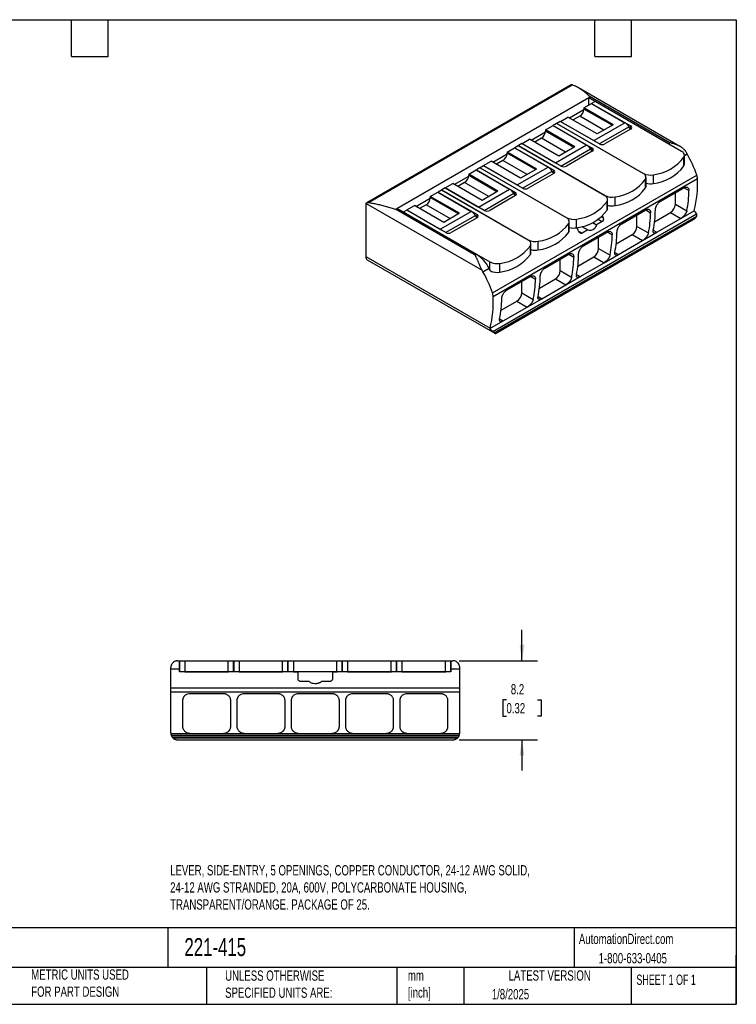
# Model space of a CAD drawing. Header units: millimetres. Extents: x 3 to 137, y 3 to 105.
# Tile 2 of 2: x 63 to 137, y 3 to 105. Entities that reach past the tile are written whole.
import ezdxf

# ---------------------------------------------------------------- set-up
doc = ezdxf.new("R2010")
doc.units = ezdxf.units.MM
doc.header["$LTSCALE"] = 0.5
doc.linetypes.add('SLD-Solid', pattern=[0])
doc.layers.add('DIMENSIONS', color=140, linetype='SLD-Solid', lineweight=25)
doc.layers.add('TEXT', color=140, linetype='SLD-Solid', lineweight=25)
doc.styles.add('SLDTEXTSTYLE0', font='TXT', dxfattribs={"width": 0.7})
doc.styles.add('SLDTEXTSTYLE1', font='TXT', dxfattribs={"width": 0.65})
doc.dimstyles.new('SLDDIMSTYLE1', dxfattribs={"dimtxt": 1.079004, "dimasz": 1.651, "dimexe": 0, "dimexo": 0.0625, "dimgap": 0.269751, "dimtad": 0, "dimtih": 1, "dimtoh": 1, "dimrnd": 1e-09, "dimzin": 12, "dimdsep": 46, "dimtxsty": 'SLDTEXTSTYLE0', "dimsah": 1, "dimcen": 0.09, "dimadec": 0, "dimazin": 3, "dimtfac": 1, "dimtmove": 0, "dimatfit": 0, "dimfxl": 0, "dimfrac": 2, "dimtolj": 1, "dimtzin": 12, "dimarcsym": 0})

# ---------------------------------------------------------------- blocks, each defined once
blk = doc.blocks.new('_D_2')
at = {"layer": 'DIMENSIONS'}
for p, q in [((114.42, 38.62), (114.42, 41.8)), ((107.93, 38.62), (116.01, 38.62)), ((112.82, 34.61), (112.46, 34.61)), ((112.46, 34.61), (112.46, 32.9)), ((116.02, 34.61), (116.39, 34.61)), ((116.39, 34.61), (116.39, 32.9)), ((112.46, 32.9), (112.82, 32.9)), ((116.39, 32.9), (116.02, 32.9)), ((107.93, 30.47), (116.01, 30.47)), ((114.42, 30.47), (114.42, 27.3))]:
    blk.add_line(p, q, dxfattribs=at)
for points in [[(114.42, 38.62), (114.68, 40.27), (114.17, 40.27)], [(114.42, 30.47), (114.17, 28.82), (114.68, 28.82)]]:
    blk.add_solid(points, dxfattribs=at)
at = {"layer": 'DIMENSIONS', "char_height": 1.058, "attachment_point": 1, "style": 'SLDTEXTSTYLE0'}
for s, insert in [('8.2', (113.27, 36.22)), ('0.32', (112.82, 34.26))]:
    blk.add_mtext(s, dxfattribs=dict(at, insert=insert))

msp = doc.modelspace()

# ---------------------------------------------------------------- linework, layer by layer
for p, q in [((119.48, 98.038), (98.425, 85.883)), ((98.603, 85.913), (119.61, 98.04)), ((130.709, 91.703), (120.241, 97.746)), ((101.509, 85.3), (121.308, 96.73)), ((121.308, 96.73), (121.45, 96.811)), ((121.308, 95.97), (121.308, 96.73)), ((121.308, 96.73), (129.518, 91.99)), ((129.659, 92.072), (121.45, 96.811)), ((120.806, 95.681), (121.584, 96.13)), ((123.826, 93.937), (120.806, 95.681)), ((120.806, 95.681), (120.806, 95.558)), ((123.72, 93.876), (120.806, 95.558)), ((121.584, 96.13), (125.028, 94.142)), ((121.952, 96.342), (121.598, 96.138)), ((121.598, 96.138), (125.629, 93.811)), ((121.598, 96.121), (121.598, 96.138)), ((130.884, 91.185), (121.952, 96.342)), ((118.388, 94.284), (119.166, 94.733)), ((122.185, 92.99), (119.166, 94.733)), ((119.321, 94.644), (120.803, 95.499)), ((120.382, 94.823), (119.696, 94.427)), ((122.871, 93.386), (120.382, 94.823)), ((116.846, 93.395), (117.624, 93.844)), ((117.624, 93.844), (121.068, 91.856)), ((117.992, 94.056), (117.638, 93.852)), ((117.638, 93.852), (121.669, 91.525)), ((117.638, 93.835), (117.638, 93.852)), ((126.924, 88.899), (117.992, 94.056)), ((118.374, 94.276), (118.02, 94.072)), ((118.02, 94.072), (126.953, 88.916)), ((118.02, 94.04), (118.02, 94.072)), ((122.404, 91.95), (118.374, 94.276)), ((118.388, 94.284), (121.832, 92.297)), ((118.388, 94.268), (118.388, 94.284)), ((121.832, 92.297), (125.028, 94.142)), ((123.826, 93.937), (122.185, 92.99)), ((122.386, 91.96), (125.454, 93.731)), ((125.629, 93.484), (122.97, 91.95)), ((125.625, 93.482), (125.454, 93.731)), ((125.629, 93.484), (125.629, 93.811)), ((115.362, 92.358), (116.844, 93.213)), ((116.422, 92.537), (115.736, 92.141)), ((118.911, 91.1), (116.422, 92.537)), ((119.866, 91.652), (116.846, 93.395)), ((116.846, 93.395), (116.846, 93.272)), ((119.76, 91.59), (116.846, 93.272)), ((112.887, 91.109), (113.664, 91.558)), ((113.664, 91.558), (117.108, 89.57)), ((114.032, 91.77), (113.679, 91.566)), ((113.679, 91.566), (117.709, 89.239)), ((113.679, 91.55), (113.679, 91.566)), ((122.964, 86.613), (114.032, 91.77)), ((114.414, 91.99), (114.06, 91.786)), ((114.06, 91.786), (122.993, 86.63)), ((114.06, 91.754), (114.06, 91.786)), ((118.445, 89.664), (114.414, 91.99)), ((114.428, 91.999), (115.206, 92.448)), ((114.428, 91.999), (117.872, 90.011)), ((114.428, 91.982), (114.428, 91.999)), ((118.225, 90.705), (115.206, 92.448)), ((117.872, 90.011), (121.068, 91.856)), ((119.866, 91.652), (118.225, 90.705)), ((118.426, 89.674), (121.494, 91.445)), ((121.665, 91.196), (121.494, 91.445)), ((121.669, 91.198), (121.669, 91.525)), ((129.518, 91.99), (129.659, 92.072)), ((111.402, 90.072), (112.884, 90.927)), ((115.906, 89.366), (112.887, 91.109)), ((112.887, 91.109), (112.887, 90.986)), ((115.8, 89.304), (112.887, 90.986)), ((121.669, 91.198), (119.01, 89.664)), ((131.125, 89.695), (131.125, 90.593)), ((131.177, 90.754), (131.469, 90.922)), ((131.177, 89.879), (131.177, 90.777)), ((110.072, 89.484), (109.719, 89.28)), ((119.005, 84.328), (110.072, 89.484)), ((110.454, 89.704), (110.101, 89.5)), ((110.101, 89.5), (119.033, 84.344)), ((110.101, 89.468), (110.101, 89.5)), ((114.485, 87.378), (110.454, 89.704)), ((110.468, 89.713), (111.246, 90.162)), ((110.468, 89.713), (113.912, 87.725)), ((110.468, 89.696), (110.468, 89.713)), ((114.266, 88.419), (111.246, 90.162)), ((112.462, 90.251), (111.777, 89.855)), ((114.951, 88.814), (112.462, 90.251)), ((113.912, 87.725), (117.108, 89.57)), ((107.442, 87.786), (108.924, 88.641)), ((108.927, 88.823), (109.705, 89.272)), ((111.946, 87.08), (108.927, 88.823)), ((108.927, 88.823), (108.927, 88.7)), ((111.84, 87.018), (108.927, 88.7)), ((109.705, 89.272), (113.148, 87.284)), ((109.719, 89.28), (113.749, 86.953)), ((109.719, 89.264), (109.719, 89.28)), ((111.375, 76.578), (132.447, 88.742)), ((115.906, 89.366), (114.266, 88.419)), ((114.467, 87.388), (117.534, 89.159)), ((117.709, 88.913), (115.05, 87.378)), ((117.706, 88.91), (117.534, 89.159)), ((117.709, 88.913), (117.709, 89.239)), ((126.953, 88.882), (126.953, 88.916)), ((127.217, 87.593), (127.217, 88.491)), ((127.978, 87.879), (127.978, 88.777)), ((106.494, 87.418), (106.141, 87.214)), ((110.525, 85.092), (106.494, 87.418)), ((106.509, 87.427), (107.286, 87.876)), ((106.509, 87.427), (109.952, 85.439)), ((106.509, 87.41), (106.509, 87.427)), ((110.306, 86.133), (107.286, 87.876)), ((108.503, 87.965), (107.817, 87.569)), ((110.992, 86.529), (108.503, 87.965)), ((111.448, 76.212), (132.519, 88.377)), ((127.165, 87.409), (127.165, 88.307)), ((128.671, 86.005), (131.146, 87.434)), ((131.147, 87.433), (131.645, 87.145)), ((104.967, 86.537), (105.745, 86.986)), ((107.986, 84.794), (104.967, 86.537)), ((104.967, 86.537), (104.967, 86.414)), ((107.88, 84.732), (104.967, 86.414)), ((105.745, 86.986), (109.188, 84.998)), ((106.113, 87.198), (105.759, 86.994)), ((105.759, 86.994), (109.79, 84.667)), ((105.759, 86.978), (105.759, 86.994)), ((115.045, 82.042), (106.113, 87.198)), ((106.141, 87.214), (115.073, 82.058)), ((106.141, 87.182), (106.141, 87.214)), ((109.952, 85.439), (113.148, 87.284)), ((111.946, 87.08), (110.306, 86.133)), ((110.507, 85.102), (113.574, 86.873)), ((113.749, 86.627), (111.091, 85.092)), ((113.746, 86.625), (113.574, 86.873)), ((113.749, 86.627), (113.749, 86.953)), ((122.993, 86.596), (122.993, 86.63)), ((124.018, 85.593), (124.018, 86.491)), ((130.239, 85.736), (130.239, 86.91)), ((98.313, 85.65), (98.313, 80.327)), ((98.353, 85.815), (110.309, 78.913)), ((102.549, 85.141), (103.327, 85.59)), ((106.346, 83.847), (103.327, 85.59)), ((103.482, 85.5), (104.964, 86.355)), ((104.543, 85.679), (103.857, 85.284)), ((107.032, 84.243), (104.543, 85.679)), ((123.205, 85.123), (123.205, 86.021)), ((123.257, 85.307), (123.257, 86.205)), ((130.239, 85.736), (131.422, 85.053)), ((101.368, 85.218), (101.509, 85.3)), ((109.577, 80.479), (101.368, 85.218)), ((109.719, 80.561), (101.509, 85.3)), ((102.535, 85.133), (102.181, 84.928)), ((102.181, 84.928), (111.113, 79.772)), ((102.181, 84.912), (102.181, 84.928)), ((106.565, 82.806), (102.535, 85.133)), ((102.549, 85.141), (105.992, 83.153)), ((102.549, 85.124), (102.549, 85.141)), ((105.992, 83.153), (109.188, 84.998)), ((107.986, 84.794), (106.346, 83.847)), ((106.547, 82.816), (109.614, 84.587)), ((109.79, 84.341), (107.131, 82.806)), ((109.786, 84.339), (109.614, 84.587)), ((109.79, 84.341), (109.79, 84.667)), ((111.411, 72.611), (132.428, 84.744)), ((111.559, 72.454), (132.444, 84.51)), ((111.614, 72.412), (132.389, 84.405)), ((119.033, 84.31), (119.033, 84.344)), ((122.651, 84.463), (122.772, 84.394)), ((124.711, 83.719), (127.186, 85.148)), ((126.279, 83.45), (126.279, 84.624)), ((127.187, 85.147), (127.685, 84.859)), ((128.101, 83.93), (129.744, 84.878)), ((129.744, 84.878), (130.806, 84.265)), ((130.806, 84.265), (132.184, 85.061)), ((132.184, 85.061), (132.195, 85.097)), ((111.722, 72.407), (132.198, 84.227)), ((119.245, 82.837), (119.245, 83.735)), ((119.298, 83.021), (119.298, 83.919)), ((120.059, 83.307), (120.059, 84.205)), ((120.597, 83.432), (121.201, 83.083)), ((121.7, 83.841), (122.107, 83.606)), ((122.697, 83.947), (122.107, 83.606)), ((122.289, 84.182), (122.697, 83.947)), ((126.279, 83.45), (127.462, 82.767)), ((128.331, 82.837), (130.806, 84.265)), ((120.261, 82.945), (120.611, 82.743)), ((121.201, 83.083), (120.611, 82.743)), ((120.751, 81.433), (123.226, 82.862)), ((122.319, 81.164), (122.319, 82.338)), ((123.227, 82.861), (123.725, 82.573)), ((124.141, 81.644), (125.784, 82.593)), ((125.784, 82.593), (126.847, 81.979)), ((126.847, 81.979), (128.331, 82.837)), ((127.957, 83.052), (128.331, 82.837)), ((115.073, 82.025), (115.073, 82.058)), ((115.286, 80.551), (115.286, 81.449)), ((115.338, 80.735), (115.338, 81.633)), ((116.099, 81.021), (116.099, 81.919)), ((124.372, 80.551), (126.847, 81.979)), ((98.313, 80.327), (111.123, 72.932)), ((109.577, 80.479), (109.719, 80.561)), ((116.791, 79.147), (119.266, 80.576)), ((119.267, 80.575), (119.765, 80.287)), ((120.181, 79.358), (121.824, 80.307)), ((121.824, 80.307), (122.887, 79.693)), ((122.319, 81.164), (123.503, 80.481)), ((122.887, 79.693), (124.372, 80.551)), ((123.998, 80.766), (124.372, 80.551)), ((98.458, 80.006), (111.61, 72.414)), ((111.113, 78.98), (111.113, 79.772)), ((112.139, 78.735), (112.139, 79.633)), ((118.36, 78.878), (118.36, 80.052)), ((120.412, 78.265), (122.887, 79.693)), ((110.397, 78.758), (111.033, 79.125)), ((111.31, 78.785), (111.239, 78.744)), ((112.832, 76.861), (115.306, 78.29)), ((115.308, 78.289), (115.806, 78.001)), ((118.36, 78.878), (119.543, 78.195)), ((118.927, 77.407), (120.412, 78.265)), ((120.038, 78.481), (120.412, 78.265)), ((114.4, 76.592), (114.4, 77.766)), ((116.222, 77.072), (117.865, 78.021)), ((116.452, 75.979), (118.927, 77.407)), ((117.865, 78.021), (118.927, 77.407)), ((114.4, 76.592), (115.583, 75.909)), ((112.262, 74.786), (113.905, 75.735)), ((113.905, 75.735), (114.967, 75.121)), ((114.967, 75.121), (116.452, 75.979)), ((116.078, 76.195), (116.452, 75.979)), ((112.492, 73.693), (114.967, 75.121)), ((111.115, 72.897), (112.492, 73.693)), ((112.118, 73.909), (112.492, 73.693)), ((111.123, 72.932), (111.115, 72.897)), ((78.899, 38.624), (79.099, 38.624)), ((79.099, 37.795), (79.099, 38.624)), ((79.099, 38.624), (79.119, 38.624)), ((79.119, 37.524), (79.119, 38.624)), ((79.119, 38.624), (79.674, 38.624)), ((79.674, 37.524), (79.674, 38.624)), ((79.674, 38.624), (84.124, 38.624)), ((84.124, 37.524), (84.124, 38.624)), ((84.124, 38.624), (84.679, 38.624)), ((84.679, 37.524), (84.679, 38.624)), ((84.679, 38.624), (84.719, 38.624)), ((84.719, 37.524), (84.719, 38.624)), ((84.719, 38.624), (85.274, 38.624)), ((85.274, 37.524), (85.274, 38.624)), ((85.274, 38.624), (89.724, 38.624)), ((89.724, 37.524), (89.724, 38.624)), ((89.724, 38.624), (90.279, 38.624)), ((90.279, 37.524), (90.279, 38.624)), ((90.279, 38.624), (90.319, 38.624)), ((90.319, 37.524), (90.319, 38.624)), ((90.319, 38.624), (90.874, 38.624)), ((90.874, 37.524), (90.874, 38.624)), ((90.874, 38.624), (95.324, 38.624)), ((95.324, 37.524), (95.324, 38.624)), ((95.324, 38.624), (95.879, 38.624)), ((95.879, 37.524), (95.879, 38.624)), ((95.879, 38.624), (95.919, 38.624)), ((95.919, 37.524), (95.919, 38.624)), ((95.919, 38.624), (96.474, 38.624)), ((96.474, 37.524), (96.474, 38.624)), ((96.474, 38.624), (100.924, 38.624)), ((100.924, 37.524), (100.924, 38.624)), ((100.924, 38.624), (101.479, 38.624)), ((101.479, 37.524), (101.479, 38.624)), ((101.479, 38.624), (101.519, 38.624)), ((101.519, 37.524), (101.519, 38.624)), ((101.519, 38.624), (102.074, 38.624)), ((102.074, 37.524), (102.074, 38.624)), ((102.074, 38.624), (106.524, 38.624)), ((106.524, 37.524), (106.524, 38.624)), ((106.524, 38.624), (107.079, 38.624)), ((107.079, 37.524), (107.079, 38.624)), ((107.079, 38.624), (107.099, 38.624)), ((107.099, 38.624), (107.299, 38.624)), ((107.099, 38.624), (107.099, 37.795)), ((78.199, 37.795), (78.199, 37.924)), ((78.199, 37.795), (79.099, 37.795)), ((78.199, 35.817), (78.199, 37.795)), ((79.099, 37.474), (79.099, 37.795)), ((107.099, 37.795), (107.099, 37.474)), ((107.099, 37.795), (107.999, 37.795)), ((107.999, 37.795), (107.999, 37.924)), ((107.999, 35.817), (107.999, 37.795)), ((79.639, 37.474), (79.099, 37.474)), ((79.119, 37.524), (79.674, 37.524)), ((79.639, 37.474), (79.639, 37.524)), ((79.639, 37.474), (79.639, 37.474)), ((79.639, 37.474), (84.159, 37.474)), ((79.674, 37.524), (84.124, 37.524)), ((84.124, 37.524), (84.679, 37.524)), ((84.159, 37.524), (84.159, 37.474)), ((84.159, 37.474), (84.159, 37.474)), ((85.239, 37.474), (84.159, 37.474)), ((84.719, 37.524), (85.274, 37.524)), ((85.239, 37.474), (85.239, 37.524)), ((85.239, 37.474), (85.239, 37.474)), ((85.239, 37.474), (89.759, 37.474)), ((85.274, 37.524), (89.724, 37.524)), ((89.724, 37.524), (90.279, 37.524)), ((89.759, 37.524), (89.759, 37.474)), ((89.759, 37.474), (89.759, 37.474)), ((90.839, 37.474), (89.759, 37.474)), ((90.319, 37.524), (90.874, 37.524)), ((90.839, 37.474), (90.839, 37.524)), ((90.839, 37.474), (90.839, 37.474)), ((90.839, 37.474), (91.324, 37.474)), ((90.874, 37.524), (95.324, 37.524)), ((91.324, 37.524), (91.324, 37.474)), ((91.324, 36.774), (91.324, 37.474)), ((94.874, 37.474), (94.874, 37.524)), ((94.874, 37.474), (94.874, 36.774)), ((94.874, 37.474), (95.359, 37.474)), ((95.324, 37.524), (95.879, 37.524)), ((95.359, 37.524), (95.359, 37.474)), ((95.359, 37.474), (95.359, 37.474)), ((96.439, 37.474), (95.359, 37.474)), ((95.919, 37.524), (96.474, 37.524)), ((96.439, 37.474), (96.439, 37.524)), ((96.439, 37.474), (96.439, 37.474)), ((96.439, 37.474), (100.959, 37.474)), ((96.474, 37.524), (100.924, 37.524)), ((100.924, 37.524), (101.479, 37.524)), ((100.959, 37.524), (100.959, 37.474)), ((100.959, 37.474), (100.959, 37.474)), ((102.039, 37.474), (100.959, 37.474)), ((101.519, 37.524), (102.074, 37.524)), ((102.039, 37.474), (102.039, 37.524)), ((102.039, 37.474), (102.039, 37.474)), ((102.039, 37.474), (106.559, 37.474)), ((102.074, 37.524), (106.524, 37.524)), ((106.524, 37.524), (107.079, 37.524)), ((106.559, 37.524), (106.559, 37.474)), ((106.559, 37.474), (106.559, 37.474)), ((107.099, 37.474), (106.559, 37.474)), ((78.199, 35.817), (107.999, 35.817)), ((78.199, 35.421), (78.199, 35.817)), ((92.458, 36.474), (91.624, 36.474)), ((94.574, 36.474), (93.74, 36.474)), ((107.999, 35.421), (107.999, 35.817)), ((78.199, 31.174), (78.199, 35.421)), ((78.199, 35.421), (107.999, 35.421)), ((80.149, 35.244), (83.649, 35.244)), ((85.749, 35.244), (89.249, 35.244)), ((91.349, 35.244), (94.849, 35.244)), ((96.949, 35.244), (100.449, 35.244)), ((102.549, 35.244), (106.049, 35.244)), ((107.999, 31.174), (107.999, 35.421)), ((79.449, 31.824), (79.449, 34.544)), ((84.349, 34.544), (84.349, 31.824)), ((85.049, 31.824), (85.049, 34.544)), ((89.949, 34.544), (89.949, 31.824)), ((90.649, 31.824), (90.649, 34.544)), ((95.549, 34.544), (95.549, 31.824)), ((96.249, 31.824), (96.249, 34.544)), ((101.149, 34.544), (101.149, 31.824)), ((101.849, 31.824), (101.849, 34.544)), ((106.749, 34.544), (106.749, 31.824)), ((78.199, 31.174), (78.201, 31.124)), ((78.201, 31.124), (80.149, 31.124)), ((78.237, 30.946), (107.961, 30.946)), ((78.331, 30.764), (107.867, 30.764)), ((78.409, 30.674), (107.789, 30.674)), ((80.149, 31.124), (83.649, 31.124)), ((83.649, 31.124), (85.749, 31.124)), ((85.749, 31.124), (89.249, 31.124)), ((89.249, 31.124), (91.349, 31.124)), ((91.349, 31.124), (94.849, 31.124)), ((94.849, 31.124), (96.949, 31.124)), ((96.949, 31.124), (100.449, 31.124)), ((100.449, 31.124), (102.549, 31.124)), ((102.549, 31.124), (106.049, 31.124)), ((106.049, 31.124), (107.997, 31.124)), ((107.997, 31.124), (107.999, 31.174)), ((78.899, 30.474), (107.299, 30.474))]:
    msp.add_line(p, q)
at = {"flags": 128}
for points in [[(129.518, 91.99), (129.703, 91.872), (129.741, 91.845)], [(122.715, 84.521), (122.727, 84.493), (122.772, 84.394)]]:
    msp.add_lwpolyline(points, dxfattribs=at)
for centre, radius, start, end in [((119.885, 95.6), 0.922, 302.60548, 357.39452), ((124.31, 92.971), 1.373, 33.60182, 58.48971), ((125.567, 93.648), 0.175, 290.78342, 69.21658), ((115.925, 93.314), 0.922, 302.60548, 357.39452), ((120.35, 90.685), 1.373, 33.60182, 58.48971), ((121.607, 91.362), 0.175, 290.78342, 69.21658), ((121.28, 91.35), 1.095, 50.78235, 59.74771), ((122.687, 92.495), 0.615, 242.60967, 297.39033), ((111.966, 91.028), 0.922, 302.60548, 357.39452), ((127.455, 93.317), 4.57, 276.57626, 323.41837), ((130.736, 90.78), 0.431, 334.32538, 69.93434), ((127.656, 88.874), 4.328, 28.24027, 30.60916), ((119.801, 84.377), 13.378, 19.04333, 29.29012), ((116.39, 88.399), 1.373, 33.60182, 58.48971), ((117.32, 89.064), 1.095, 50.78235, 59.74771), ((118.727, 90.209), 0.615, 242.60967, 297.39033), ((127.455, 92.419), 4.57, 276.57626, 323.41837), ((130.817, 89.882), 0.36, 328.77564, 359.58922), ((108.006, 88.742), 0.922, 302.60548, 357.39452), ((117.647, 89.076), 0.175, 290.78342, 69.21658), ((126.776, 88.494), 0.431, 334.32538, 69.93434), ((127.661, 90.292), 1.548, 242.75681, 281.80714), ((131.226, 88.31), 1.295, 2.93517, 19.46816), ((113.36, 86.778), 1.095, 50.78235, 59.74771), ((114.768, 87.924), 0.615, 242.60967, 297.39033), ((123.495, 91.031), 4.57, 276.57626, 323.41837), ((123.495, 90.133), 4.57, 276.57626, 323.41837), ((126.857, 87.596), 0.36, 328.77564, 359.58922), ((127.66, 89.513), 1.665, 254.556, 281.00212), ((121.492, 87.812), 11.042, 345.76239, 2.93059), ((104.046, 86.456), 0.922, 302.60548, 357.39452), ((112.431, 86.113), 1.373, 33.60182, 58.48971), ((113.687, 86.79), 0.175, 290.78342, 69.21658), ((122.816, 86.208), 0.431, 334.32538, 69.93434), ((123.702, 88.006), 1.548, 242.75681, 281.80714), ((120.726, 87.248), 10.919, 348.39943, 359.4584), ((98.631, 85.661), 0.318, 150.83999, 181.94735), ((109.4, 84.493), 1.095, 50.78235, 59.74771), ((119.535, 88.745), 4.57, 276.57626, 323.41837), ((123.701, 87.227), 1.665, 254.556, 281.00212), ((129.164, 85.785), 1.076, 302.60548, 357.39452), ((108.471, 83.827), 1.373, 33.60182, 58.48971), ((109.728, 84.504), 0.175, 290.78342, 69.21658), ((110.808, 85.638), 0.615, 242.60967, 297.39033), ((119.742, 85.721), 1.548, 242.75681, 281.80714), ((119.535, 87.847), 4.57, 276.57626, 323.41837), ((122.898, 85.31), 0.36, 328.77564, 359.58922), ((116.766, 84.962), 10.919, 348.39943, 359.4584), ((117.261, 85.248), 10.919, 348.39943, 359.4584), ((131.35, 85.013), 1.204, 329.65318, 335.32358), ((115.575, 86.459), 4.57, 276.57626, 323.41837), ((118.857, 83.922), 0.431, 334.32538, 69.93434), ((119.741, 84.941), 1.665, 254.556, 281.00212), ((107.906, 77.512), 13.496, 23.73447, 25.45609), ((125.205, 83.499), 1.076, 302.60548, 357.39452), ((105.441, 82.207), 1.095, 50.78235, 59.74771), ((106.848, 83.352), 0.615, 242.60967, 297.39033), ((115.575, 85.561), 4.57, 276.57626, 323.41837), ((118.938, 83.024), 0.36, 328.77564, 359.58922), ((112.806, 82.677), 10.919, 348.39943, 359.4584), ((113.301, 82.962), 10.919, 348.39943, 359.4584), ((111.616, 84.173), 4.57, 276.57626, 323.41837), ((114.897, 81.636), 0.431, 334.32538, 69.93434), ((115.782, 83.435), 1.548, 242.75681, 281.80714), ((98.646, 80.285), 0.336, 172.74417, 235.94365), ((107.771, 77.457), 3.664, 27.07858, 57.8858), ((111.616, 83.275), 4.57, 276.57626, 323.41837), ((114.978, 80.738), 0.36, 328.77564, 359.58922), ((115.781, 82.655), 1.665, 254.556, 281.00212), ((108.847, 80.391), 10.919, 348.39943, 359.4584), ((109.342, 80.676), 10.919, 348.39943, 359.4584), ((121.245, 81.213), 1.076, 302.60548, 357.39452), ((111.822, 81.149), 1.548, 242.75681, 281.80714), ((106.585, 76.71), 4.328, 28.24027, 30.60916), ((98.729, 72.213), 13.378, 19.04333, 29.29012), ((98.973, 72.38), 13.818, 27.42326, 29.21711), ((111.821, 80.289), 1.586, 246.63394, 281.54795), ((105.382, 78.39), 10.919, 348.39943, 359.4584), ((117.285, 78.927), 1.076, 302.60548, 357.39452), ((104.887, 78.105), 10.919, 348.39943, 359.4584), ((100.42, 75.648), 11.042, 345.76239, 2.93059), ((110.154, 76.146), 1.295, 2.93517, 19.46816), ((113.325, 76.641), 1.076, 302.60548, 357.39452), ((101.422, 76.104), 10.919, 348.39943, 359.4584), ((111.73, 72.62), 0.238, 224.20878, 240.92629), ((78.899, 31.174), 0.7, 215.80654, 225.58469), ((107.299, 31.174), 0.7, 314.41531, 324.19346)]:
    msp.add_arc(centre, radius, start, end)
for points, knots in [([(119.61, 98.04), (119.59, 98.045), (119.551, 98.056), (119.51, 98.054), (119.489, 98.041), (119.482, 98.036)], [0, 0, 0, 0, 0.3946449, 0.7954709, 1, 1, 1, 1]), ([(121.45, 96.811), (121.387, 96.87), (121.26, 96.988), (121.067, 97.156), (120.869, 97.318), (120.667, 97.471), (120.46, 97.613), (120.251, 97.742), (120.04, 97.857), (119.828, 97.958), (119.682, 98.013), (119.61, 98.04)], [0, 0, 0, 0, 0.1071238, 0.2172234, 0.3294353, 0.442902, 0.5567761, 0.6702238, 0.7824306, 0.8926074, 1, 1, 1, 1]), ([(131.381, 91.078), (131.364, 91.105), (131.333, 91.155), (131.284, 91.221), (131.239, 91.276), (131.176, 91.347), (131.091, 91.43), (130.92, 91.573), (130.673, 91.734), (130.341, 91.887), (130.003, 92.002), (129.774, 92.049), (129.659, 92.072)], [0, 0, 0, 0, 0.0467921, 0.0856745, 0.1194368, 0.1499644, 0.22385, 0.2918878, 0.4755024, 0.6511814, 0.8255994, 1, 1, 1, 1]), ([(131.146, 87.434), (131.16, 87.441), (131.188, 87.457), (131.229, 87.474), (131.284, 87.492), (131.35, 87.503), (131.431, 87.497), (131.508, 87.467), (131.571, 87.41), (131.617, 87.334), (131.637, 87.258), (131.644, 87.193), (131.645, 87.161), (131.645, 87.145)], [0, 0, 0, 0, 0.0540552, 0.1078201, 0.1613986, 0.2682796, 0.3755291, 0.5103665, 0.6451024, 0.7625042, 0.8911783, 0.9455299, 1, 1, 1, 1]), ([(98.353, 85.815), (98.362, 85.827), (98.378, 85.851), (98.414, 85.878), (98.456, 85.9), (98.502, 85.913), (98.552, 85.919), (98.586, 85.915), (98.603, 85.913)], [0, 0, 0, 0, 0.1657648, 0.3321401, 0.4991616, 0.6664846, 0.8335926, 1, 1, 1, 1]), ([(98.603, 85.913), (98.671, 85.901), (98.809, 85.877), (99.023, 85.838), (99.245, 85.795), (99.474, 85.747), (99.708, 85.696), (99.945, 85.64), (100.184, 85.579), (100.425, 85.515), (100.664, 85.446), (100.902, 85.374), (101.136, 85.299), (101.291, 85.245), (101.368, 85.218)], [0, 0, 0, 0, 0.0802559, 0.162181, 0.2454634, 0.3297787, 0.4147924, 0.5001619, 0.5855381, 0.6705667, 0.7548896, 0.8381455, 0.9199706, 1, 1, 1, 1]), ([(128.18, 85.145), (128.181, 85.166), (128.183, 85.208), (128.192, 85.275), (128.207, 85.343), (128.226, 85.41), (128.249, 85.475), (128.275, 85.538), (128.317, 85.623), (128.38, 85.728), (128.484, 85.861), (128.585, 85.952), (128.654, 85.994), (128.671, 86.005)], [0, 0, 0, 0, 0.0701669, 0.1395003, 0.2089396, 0.2768696, 0.3410607, 0.4028733, 0.4635399, 0.6012283, 0.7352153, 0.9334604, 1, 1, 1, 1]), ([(122.772, 84.394), (122.78, 84.372), (122.797, 84.329), (122.811, 84.261), (122.816, 84.195), (122.811, 84.132), (122.796, 84.073), (122.772, 84.021), (122.745, 83.984), (122.719, 83.961), (122.704, 83.952), (122.697, 83.947)], [0, 0, 0, 0, 0.1381593, 0.2702304, 0.3971756, 0.5200953, 0.6404256, 0.7601311, 0.8793124, 0.9392687, 1, 1, 1, 1]), ([(127.186, 85.148), (127.2, 85.155), (127.228, 85.171), (127.269, 85.188), (127.324, 85.206), (127.391, 85.217), (127.471, 85.211), (127.548, 85.181), (127.611, 85.124), (127.657, 85.048), (127.677, 84.973), (127.685, 84.907), (127.685, 84.875), (127.685, 84.859)], [0, 0, 0, 0, 0.0540552, 0.1078201, 0.1613986, 0.2682796, 0.3755291, 0.5103665, 0.6451024, 0.7625042, 0.8911783, 0.9455299, 1, 1, 1, 1]), ([(131.422, 85.053), (131.418, 85.033), (131.408, 84.994), (131.386, 84.933), (131.359, 84.87), (131.327, 84.808), (131.291, 84.748), (131.253, 84.69), (131.197, 84.613), (131.118, 84.52), (130.999, 84.401), (130.891, 84.317), (130.823, 84.276), (130.806, 84.265)], [0, 0, 0, 0, 0.0726256, 0.1444033, 0.2163022, 0.2865923, 0.3529417, 0.4167775, 0.4793999, 0.6130761, 0.7430838, 0.9353342, 1, 1, 1, 1]), ([(132.197, 84.229), (132.233, 84.25), (132.309, 84.296), (132.361, 84.367), (132.389, 84.405)], [0, 0, 0, 0, 0.4737192, 1, 1, 1, 1]), ([(132.444, 84.51), (132.45, 84.526), (132.462, 84.557), (132.469, 84.606), (132.466, 84.655), (132.453, 84.703), (132.437, 84.73), (132.428, 84.744)], [0, 0, 0, 0, 0.2046108, 0.4022548, 0.5974366, 0.7950185, 1, 1, 1, 1]), ([(122.107, 83.606), (122.098, 83.578), (122.081, 83.521), (122.047, 83.442), (122.008, 83.37), (121.964, 83.303), (121.916, 83.243), (121.864, 83.19), (121.808, 83.144), (121.759, 83.112), (121.667, 83.062), (121.498, 83.012), (121.318, 83.036), (121.213, 83.078), (121.201, 83.083)], [0, 0, 0, 0, 0.0664373, 0.131268, 0.1947624, 0.2571742, 0.3187414, 0.3796889, 0.4402315, 0.5005771, 0.5307487, 0.7126634, 0.9664286, 1, 1, 1, 1]), ([(124.22, 82.859), (124.221, 82.88), (124.223, 82.922), (124.232, 82.989), (124.247, 83.057), (124.266, 83.124), (124.289, 83.189), (124.316, 83.252), (124.357, 83.337), (124.42, 83.442), (124.524, 83.575), (124.625, 83.666), (124.694, 83.708), (124.711, 83.719)], [0, 0, 0, 0, 0.0701669, 0.1395003, 0.2089396, 0.2768696, 0.3410607, 0.4028733, 0.4635399, 0.6012283, 0.7352153, 0.9334604, 1, 1, 1, 1]), ([(120.611, 82.743), (120.603, 82.738), (120.583, 82.728), (120.527, 82.714), (120.435, 82.73), (120.364, 82.79), (120.318, 82.845), (120.29, 82.884), (120.271, 82.925), (120.261, 82.945)], [0, 0, 0, 0, 0.0672926, 0.155476, 0.4203483, 0.7110583, 0.7372801, 0.8686401, 1, 1, 1, 1]), ([(123.226, 82.862), (123.24, 82.869), (123.268, 82.885), (123.31, 82.902), (123.364, 82.92), (123.431, 82.931), (123.511, 82.925), (123.588, 82.895), (123.651, 82.838), (123.697, 82.762), (123.717, 82.687), (123.725, 82.621), (123.725, 82.589), (123.725, 82.573)], [0, 0, 0, 0, 0.0540552, 0.1078201, 0.1613986, 0.2682796, 0.3755291, 0.5103665, 0.6451024, 0.7625042, 0.8911783, 0.9455299, 1, 1, 1, 1]), ([(127.462, 82.767), (127.458, 82.747), (127.449, 82.708), (127.426, 82.647), (127.399, 82.584), (127.367, 82.522), (127.331, 82.462), (127.293, 82.404), (127.237, 82.327), (127.159, 82.234), (127.039, 82.115), (126.932, 82.031), (126.864, 81.99), (126.847, 81.979)], [0, 0, 0, 0, 0.0726256, 0.1444033, 0.2163022, 0.2865923, 0.3529417, 0.4167775, 0.4793999, 0.6130761, 0.7430838, 0.9353342, 1, 1, 1, 1]), ([(128.331, 82.837), (128.318, 82.829), (128.291, 82.814), (128.252, 82.796), (128.202, 82.776), (128.144, 82.761), (128.051, 82.757), (127.984, 82.795), (127.949, 82.875), (127.944, 82.94), (127.948, 83.002), (127.954, 83.036), (127.957, 83.053)], [0, 0, 0, 0, 0.0520959, 0.1038574, 0.1554116, 0.258256, 0.3615368, 0.6221917, 0.7405238, 0.8694357, 0.9346431, 1, 1, 1, 1]), ([(120.26, 80.573), (120.261, 80.594), (120.263, 80.636), (120.273, 80.703), (120.287, 80.771), (120.306, 80.838), (120.329, 80.903), (120.356, 80.966), (120.397, 81.051), (120.46, 81.156), (120.565, 81.289), (120.665, 81.38), (120.734, 81.422), (120.751, 81.433)], [0, 0, 0, 0, 0.0701669, 0.1395003, 0.2089396, 0.2768696, 0.3410607, 0.4028733, 0.4635399, 0.6012283, 0.7352153, 0.9334604, 1, 1, 1, 1]), ([(109.577, 80.479), (109.594, 80.448), (109.626, 80.386), (109.675, 80.285), (109.724, 80.178), (109.774, 80.064), (109.826, 79.945), (109.879, 79.821), (109.934, 79.691), (110.002, 79.533), (110.095, 79.326), (110.192, 79.124), (110.27, 78.98), (110.3, 78.929), (110.309, 78.913)], [0, 0, 0, 0, 0.0799209, 0.1598703, 0.2398252, 0.319772, 0.3997112, 0.4795838, 0.559343, 0.6390563, 0.7607613, 0.9142292, 0.9736959, 1, 1, 1, 1]), ([(119.266, 80.576), (119.28, 80.583), (119.308, 80.599), (119.35, 80.616), (119.404, 80.634), (119.471, 80.645), (119.552, 80.639), (119.629, 80.609), (119.692, 80.552), (119.737, 80.476), (119.757, 80.401), (119.765, 80.335), (119.765, 80.303), (119.765, 80.287)], [0, 0, 0, 0, 0.0540552, 0.1078201, 0.1613986, 0.2682796, 0.3755291, 0.5103665, 0.6451024, 0.7625042, 0.8911783, 0.9455299, 1, 1, 1, 1]), ([(123.503, 80.481), (123.498, 80.461), (123.489, 80.423), (123.467, 80.361), (123.439, 80.298), (123.407, 80.236), (123.372, 80.176), (123.333, 80.118), (123.277, 80.042), (123.199, 79.948), (123.079, 79.829), (122.972, 79.745), (122.904, 79.704), (122.887, 79.693)], [0, 0, 0, 0, 0.0726256, 0.1444033, 0.2163022, 0.2865923, 0.3529417, 0.4167775, 0.4793999, 0.6130761, 0.7430838, 0.9353342, 1, 1, 1, 1]), ([(124.372, 80.551), (124.358, 80.543), (124.331, 80.528), (124.292, 80.51), (124.242, 80.49), (124.184, 80.475), (124.092, 80.471), (124.024, 80.509), (123.989, 80.589), (123.984, 80.654), (123.988, 80.716), (123.994, 80.75), (123.998, 80.767)], [0, 0, 0, 0, 0.0520959, 0.1038574, 0.1554116, 0.258256, 0.3615368, 0.6221917, 0.7405238, 0.8694357, 0.9346431, 1, 1, 1, 1]), ([(115.306, 78.29), (115.32, 78.297), (115.348, 78.313), (115.39, 78.33), (115.445, 78.348), (115.511, 78.359), (115.592, 78.353), (115.669, 78.323), (115.732, 78.266), (115.777, 78.19), (115.798, 78.115), (115.805, 78.049), (115.806, 78.017), (115.806, 78.001)], [0, 0, 0, 0, 0.0540552, 0.10782011, 0.16139855, 0.26827961, 0.37552912, 0.51036651, 0.64510241, 0.76250424, 0.89117828, 0.94552993, 1, 1, 1, 1]), ([(116.301, 78.287), (116.301, 78.308), (116.303, 78.35), (116.313, 78.417), (116.327, 78.485), (116.347, 78.552), (116.37, 78.617), (116.396, 78.68), (116.438, 78.765), (116.501, 78.87), (116.605, 79.003), (116.706, 79.094), (116.774, 79.136), (116.791, 79.147)], [0, 0, 0, 0, 0.0701669, 0.1395003, 0.2089396, 0.2768696, 0.3410607, 0.4028733, 0.4635399, 0.6012283, 0.7352153, 0.9334604, 1, 1, 1, 1]), ([(120.412, 78.265), (120.398, 78.257), (120.371, 78.242), (120.332, 78.224), (120.282, 78.204), (120.224, 78.189), (120.132, 78.185), (120.064, 78.223), (120.029, 78.304), (120.024, 78.369), (120.028, 78.43), (120.035, 78.464), (120.038, 78.481)], [0, 0, 0, 0, 0.0520959, 0.1038574, 0.1554116, 0.258256, 0.3615368, 0.6221917, 0.7405238, 0.8694357, 0.9346431, 1, 1, 1, 1]), ([(119.543, 78.195), (119.538, 78.175), (119.529, 78.137), (119.507, 78.075), (119.479, 78.012), (119.447, 77.95), (119.412, 77.89), (119.374, 77.832), (119.317, 77.756), (119.239, 77.662), (119.119, 77.543), (119.012, 77.459), (118.944, 77.418), (118.927, 77.407)], [0, 0, 0, 0, 0.0726256, 0.1444033, 0.2163022, 0.2865923, 0.3529417, 0.4167775, 0.4793999, 0.6130761, 0.7430838, 0.9353342, 1, 1, 1, 1]), ([(112.341, 76.001), (112.342, 76.022), (112.343, 76.064), (112.353, 76.131), (112.368, 76.199), (112.387, 76.266), (112.41, 76.331), (112.436, 76.394), (112.478, 76.479), (112.541, 76.584), (112.645, 76.717), (112.746, 76.808), (112.814, 76.85), (112.832, 76.861)], [0, 0, 0, 0, 0.0701669, 0.1395003, 0.2089396, 0.2768696, 0.3410607, 0.4028733, 0.4635399, 0.6012283, 0.7352153, 0.9334604, 1, 1, 1, 1]), ([(115.583, 75.909), (115.578, 75.889), (115.569, 75.851), (115.547, 75.789), (115.52, 75.726), (115.488, 75.664), (115.452, 75.604), (115.414, 75.546), (115.358, 75.47), (115.279, 75.376), (115.16, 75.258), (115.052, 75.173), (114.984, 75.132), (114.967, 75.121)], [0, 0, 0, 0, 0.0726256, 0.1444033, 0.2163022, 0.2865923, 0.3529417, 0.4167775, 0.4793999, 0.6130761, 0.7430838, 0.9353342, 1, 1, 1, 1]), ([(116.452, 75.979), (116.438, 75.971), (116.411, 75.956), (116.372, 75.938), (116.322, 75.918), (116.264, 75.903), (116.172, 75.899), (116.104, 75.937), (116.07, 76.018), (116.064, 76.083), (116.069, 76.144), (116.075, 76.178), (116.078, 76.195)], [0, 0, 0, 0, 0.0520959, 0.1038574, 0.1554116, 0.258256, 0.3615368, 0.6221917, 0.7405238, 0.8694357, 0.9346431, 1, 1, 1, 1]), ([(112.492, 73.693), (112.479, 73.685), (112.452, 73.67), (112.413, 73.652), (112.363, 73.632), (112.304, 73.617), (112.212, 73.613), (112.145, 73.651), (112.11, 73.732), (112.104, 73.797), (112.109, 73.858), (112.115, 73.892), (112.118, 73.909)], [0, 0, 0, 0, 0.0520959, 0.1038574, 0.1554116, 0.258256, 0.3615368, 0.6221917, 0.7405238, 0.8694357, 0.9346431, 1, 1, 1, 1]), ([(111.411, 72.611), (111.421, 72.601), (111.441, 72.583), (111.47, 72.553), (111.496, 72.524), (111.519, 72.497), (111.541, 72.473), (111.553, 72.46), (111.559, 72.454)], [0, 0, 0, 0, 0.1710406, 0.3364962, 0.4992849, 0.6623079, 0.8283499, 1, 1, 1, 1]), ([(111.614, 72.412), (111.636, 72.402), (111.678, 72.385), (111.707, 72.401), (111.721, 72.409)], [0, 0, 0, 0, 0.5451469, 1, 1, 1, 1]), ([(78.899, 38.624), (78.873, 38.623), (78.822, 38.621), (78.745, 38.608), (78.67, 38.587), (78.597, 38.557), (78.526, 38.518), (78.459, 38.471), (78.396, 38.414), (78.329, 38.336), (78.257, 38.219), (78.212, 38.085), (78.2, 37.977), (78.199, 37.936), (78.199, 37.924)], [0, 0, 0, 0, 0.0799209, 0.1598703, 0.2398252, 0.319772, 0.3997112, 0.4795838, 0.559343, 0.6390563, 0.7607613, 0.9142292, 0.9736959, 1, 1, 1, 1]), ([(107.999, 37.924), (107.998, 37.946), (107.997, 37.986), (107.99, 38.04), (107.981, 38.084), (107.966, 38.141), (107.941, 38.208), (107.881, 38.322), (107.781, 38.444), (107.629, 38.549), (107.467, 38.612), (107.355, 38.62), (107.299, 38.624)], [0, 0, 0, 0, 0.0467921, 0.0856745, 0.1194368, 0.1499644, 0.22385, 0.2918878, 0.4755024, 0.6511814, 0.8255994, 1, 1, 1, 1]), ([(91.624, 36.474), (91.612, 36.474), (91.586, 36.475), (91.515, 36.489), (91.417, 36.541), (91.365, 36.616), (91.339, 36.677), (91.327, 36.718), (91.325, 36.755), (91.324, 36.774)], [0, 0, 0, 0, 0.0672926, 0.155476, 0.4203483, 0.7110583, 0.7372801, 0.8686401, 1, 1, 1, 1]), ([(94.874, 36.774), (94.873, 36.754), (94.871, 36.715), (94.854, 36.66), (94.827, 36.609), (94.791, 36.564), (94.747, 36.526), (94.695, 36.497), (94.646, 36.481), (94.605, 36.475), (94.584, 36.474), (94.574, 36.474)], [0, 0, 0, 0, 0.1381593, 0.2702304, 0.3971756, 0.5200953, 0.6404256, 0.7601311, 0.8793124, 0.9392687, 1, 1, 1, 1]), ([(93.74, 36.474), (93.716, 36.456), (93.67, 36.421), (93.595, 36.375), (93.517, 36.337), (93.436, 36.305), (93.354, 36.28), (93.27, 36.262), (93.185, 36.251), (93.114, 36.248), (92.985, 36.251), (92.767, 36.288), (92.57, 36.387), (92.47, 36.465), (92.458, 36.474)], [0, 0, 0, 0, 0.0664373, 0.131268, 0.1947624, 0.2571742, 0.3187414, 0.3796889, 0.4402315, 0.5005771, 0.5307487, 0.7126634, 0.9664286, 1, 1, 1, 1]), ([(79.449, 34.544), (79.45, 34.57), (79.451, 34.621), (79.464, 34.696), (79.485, 34.769), (79.512, 34.838), (79.545, 34.901), (79.583, 34.958), (79.643, 35.032), (79.734, 35.115), (79.884, 35.201), (80.028, 35.24), (80.125, 35.243), (80.149, 35.244)], [0, 0, 0, 0, 0.0701669, 0.1395003, 0.2089396, 0.2768696, 0.3410607, 0.4028733, 0.4635399, 0.6012283, 0.7352153, 0.9334604, 1, 1, 1, 1]), ([(83.649, 35.244), (83.669, 35.243), (83.708, 35.242), (83.767, 35.235), (83.844, 35.218), (83.937, 35.186), (84.049, 35.123), (84.156, 35.035), (84.243, 34.922), (84.307, 34.797), (84.336, 34.69), (84.347, 34.604), (84.348, 34.564), (84.349, 34.544)], [0, 0, 0, 0, 0.0540552, 0.10782011, 0.16139855, 0.26827961, 0.37552912, 0.51036651, 0.64510241, 0.76250424, 0.89117828, 0.94552993, 1, 1, 1, 1]), ([(85.049, 34.544), (85.05, 34.57), (85.051, 34.621), (85.064, 34.696), (85.085, 34.769), (85.112, 34.838), (85.145, 34.901), (85.183, 34.958), (85.243, 35.032), (85.334, 35.115), (85.484, 35.201), (85.628, 35.24), (85.725, 35.243), (85.749, 35.244)], [0, 0, 0, 0, 0.0701669, 0.1395003, 0.2089396, 0.2768696, 0.3410607, 0.4028733, 0.4635399, 0.6012283, 0.7352153, 0.9334604, 1, 1, 1, 1]), ([(89.249, 35.244), (89.269, 35.243), (89.308, 35.242), (89.367, 35.235), (89.444, 35.218), (89.537, 35.186), (89.649, 35.123), (89.756, 35.035), (89.843, 34.922), (89.907, 34.797), (89.936, 34.69), (89.947, 34.604), (89.948, 34.564), (89.949, 34.544)], [0, 0, 0, 0, 0.0540552, 0.1078201, 0.1613986, 0.2682796, 0.3755291, 0.5103665, 0.6451024, 0.7625042, 0.8911783, 0.9455299, 1, 1, 1, 1]), ([(90.649, 34.544), (90.65, 34.57), (90.651, 34.621), (90.664, 34.696), (90.685, 34.769), (90.712, 34.838), (90.745, 34.901), (90.783, 34.958), (90.843, 35.032), (90.934, 35.115), (91.084, 35.201), (91.228, 35.24), (91.325, 35.243), (91.349, 35.244)], [0, 0, 0, 0, 0.0701669, 0.1395003, 0.2089396, 0.2768696, 0.3410607, 0.4028733, 0.4635399, 0.6012283, 0.7352153, 0.9334604, 1, 1, 1, 1]), ([(94.849, 35.244), (94.869, 35.243), (94.908, 35.242), (94.967, 35.235), (95.044, 35.218), (95.137, 35.186), (95.249, 35.123), (95.356, 35.035), (95.443, 34.922), (95.507, 34.797), (95.536, 34.69), (95.547, 34.604), (95.548, 34.564), (95.549, 34.544)], [0, 0, 0, 0, 0.0540552, 0.1078201, 0.1613986, 0.2682796, 0.3755291, 0.5103665, 0.6451024, 0.7625042, 0.8911783, 0.9455299, 1, 1, 1, 1]), ([(96.249, 34.544), (96.25, 34.57), (96.251, 34.621), (96.264, 34.696), (96.285, 34.769), (96.312, 34.838), (96.345, 34.901), (96.383, 34.958), (96.443, 35.032), (96.534, 35.115), (96.684, 35.201), (96.828, 35.24), (96.925, 35.243), (96.949, 35.244)], [0, 0, 0, 0, 0.0701669, 0.1395003, 0.2089396, 0.2768696, 0.3410607, 0.4028733, 0.4635399, 0.6012283, 0.7352153, 0.9334604, 1, 1, 1, 1]), ([(100.449, 35.244), (100.469, 35.243), (100.508, 35.242), (100.567, 35.235), (100.644, 35.218), (100.737, 35.186), (100.849, 35.123), (100.956, 35.035), (101.043, 34.922), (101.107, 34.797), (101.136, 34.69), (101.147, 34.604), (101.148, 34.564), (101.149, 34.544)], [0, 0, 0, 0, 0.0540552, 0.1078201, 0.1613986, 0.2682796, 0.3755291, 0.5103665, 0.6451024, 0.7625042, 0.8911783, 0.9455299, 1, 1, 1, 1]), ([(101.849, 34.544), (101.85, 34.57), (101.851, 34.621), (101.864, 34.696), (101.885, 34.769), (101.912, 34.838), (101.945, 34.901), (101.983, 34.958), (102.043, 35.032), (102.134, 35.115), (102.284, 35.201), (102.428, 35.24), (102.525, 35.243), (102.549, 35.244)], [0, 0, 0, 0, 0.0701669, 0.1395003, 0.2089396, 0.2768696, 0.3410607, 0.4028733, 0.4635399, 0.6012283, 0.7352153, 0.9334604, 1, 1, 1, 1]), ([(106.049, 35.244), (106.069, 35.243), (106.108, 35.242), (106.167, 35.235), (106.244, 35.218), (106.337, 35.186), (106.449, 35.123), (106.556, 35.035), (106.643, 34.922), (106.707, 34.797), (106.736, 34.69), (106.747, 34.604), (106.748, 34.564), (106.749, 34.544)], [0, 0, 0, 0, 0.0540552, 0.1078201, 0.1613986, 0.2682796, 0.3755291, 0.5103665, 0.6451024, 0.7625042, 0.8911783, 0.9455299, 1, 1, 1, 1]), ([(80.149, 31.124), (80.13, 31.124), (80.091, 31.125), (80.034, 31.133), (79.959, 31.148), (79.868, 31.179), (79.716, 31.26), (79.588, 31.389), (79.499, 31.551), (79.466, 31.66), (79.451, 31.753), (79.45, 31.8), (79.449, 31.824)], [0, 0, 0, 0, 0.0520959, 0.1038574, 0.1554116, 0.258256, 0.3615368, 0.6221917, 0.7405238, 0.8694357, 0.9346431, 1, 1, 1, 1]), ([(84.349, 31.824), (84.348, 31.797), (84.346, 31.745), (84.333, 31.668), (84.311, 31.593), (84.283, 31.523), (84.248, 31.459), (84.208, 31.401), (84.147, 31.328), (84.057, 31.248), (83.91, 31.166), (83.768, 31.128), (83.673, 31.125), (83.649, 31.124)], [0, 0, 0, 0, 0.0726256, 0.1444033, 0.2163022, 0.2865923, 0.3529417, 0.4167775, 0.4793999, 0.6130761, 0.7430838, 0.9353342, 1, 1, 1, 1]), ([(85.749, 31.124), (85.73, 31.124), (85.691, 31.125), (85.634, 31.133), (85.559, 31.148), (85.468, 31.179), (85.316, 31.26), (85.188, 31.389), (85.099, 31.551), (85.066, 31.66), (85.051, 31.753), (85.05, 31.8), (85.049, 31.824)], [0, 0, 0, 0, 0.0520959, 0.1038574, 0.1554116, 0.258256, 0.3615368, 0.6221917, 0.7405238, 0.8694357, 0.9346431, 1, 1, 1, 1]), ([(89.949, 31.824), (89.948, 31.797), (89.946, 31.745), (89.933, 31.668), (89.911, 31.593), (89.883, 31.523), (89.848, 31.459), (89.808, 31.401), (89.747, 31.328), (89.657, 31.248), (89.51, 31.166), (89.368, 31.128), (89.273, 31.125), (89.249, 31.124)], [0, 0, 0, 0, 0.0726256, 0.1444033, 0.2163022, 0.2865923, 0.3529417, 0.4167775, 0.4793999, 0.6130761, 0.7430838, 0.9353342, 1, 1, 1, 1]), ([(91.349, 31.124), (91.33, 31.124), (91.291, 31.125), (91.234, 31.133), (91.159, 31.148), (91.068, 31.179), (90.916, 31.26), (90.788, 31.389), (90.699, 31.551), (90.666, 31.66), (90.651, 31.753), (90.65, 31.8), (90.649, 31.824)], [0, 0, 0, 0, 0.0520959, 0.1038574, 0.1554116, 0.258256, 0.3615368, 0.6221917, 0.7405238, 0.8694357, 0.9346431, 1, 1, 1, 1]), ([(95.549, 31.824), (95.548, 31.797), (95.546, 31.745), (95.533, 31.668), (95.511, 31.593), (95.483, 31.523), (95.448, 31.459), (95.408, 31.401), (95.347, 31.328), (95.257, 31.248), (95.11, 31.166), (94.968, 31.128), (94.873, 31.125), (94.849, 31.124)], [0, 0, 0, 0, 0.0726256, 0.1444033, 0.2163022, 0.2865923, 0.3529417, 0.4167775, 0.4793999, 0.6130761, 0.7430838, 0.9353342, 1, 1, 1, 1]), ([(96.949, 31.124), (96.93, 31.124), (96.891, 31.125), (96.834, 31.133), (96.759, 31.148), (96.668, 31.179), (96.516, 31.26), (96.388, 31.389), (96.299, 31.551), (96.266, 31.66), (96.251, 31.753), (96.25, 31.8), (96.249, 31.824)], [0, 0, 0, 0, 0.0520959, 0.1038574, 0.1554116, 0.258256, 0.3615368, 0.6221917, 0.7405238, 0.8694357, 0.9346431, 1, 1, 1, 1]), ([(101.149, 31.824), (101.148, 31.797), (101.146, 31.745), (101.133, 31.668), (101.111, 31.593), (101.083, 31.523), (101.048, 31.459), (101.008, 31.401), (100.947, 31.328), (100.857, 31.248), (100.71, 31.166), (100.568, 31.128), (100.473, 31.125), (100.449, 31.124)], [0, 0, 0, 0, 0.0726256, 0.1444033, 0.2163022, 0.2865923, 0.3529417, 0.4167775, 0.4793999, 0.6130761, 0.7430838, 0.9353342, 1, 1, 1, 1]), ([(102.549, 31.124), (102.53, 31.124), (102.491, 31.125), (102.434, 31.133), (102.359, 31.148), (102.268, 31.179), (102.116, 31.26), (101.988, 31.389), (101.899, 31.551), (101.866, 31.66), (101.851, 31.753), (101.85, 31.8), (101.849, 31.824)], [0, 0, 0, 0, 0.0520959, 0.1038574, 0.1554116, 0.258256, 0.3615368, 0.6221917, 0.7405238, 0.8694357, 0.9346431, 1, 1, 1, 1]), ([(106.749, 31.824), (106.748, 31.797), (106.746, 31.745), (106.733, 31.668), (106.711, 31.593), (106.683, 31.523), (106.648, 31.459), (106.608, 31.401), (106.547, 31.328), (106.457, 31.248), (106.31, 31.166), (106.168, 31.128), (106.073, 31.125), (106.049, 31.124)], [0, 0, 0, 0, 0.0726256, 0.1444033, 0.2163022, 0.2865923, 0.3529417, 0.4167775, 0.4793999, 0.6130761, 0.7430838, 0.9353342, 1, 1, 1, 1]), ([(78.237, 30.946), (78.24, 30.939), (78.244, 30.926), (78.255, 30.898), (78.269, 30.867), (78.287, 30.834), (78.307, 30.799), (78.323, 30.776), (78.331, 30.764)], [0, 0, 0, 0, 0.1710406, 0.3364962, 0.4992849, 0.6623079, 0.8283499, 1, 1, 1, 1]), ([(78.409, 30.674), (78.423, 30.661), (78.451, 30.635), (78.496, 30.6), (78.544, 30.569), (78.594, 30.543), (78.645, 30.521), (78.696, 30.503), (78.746, 30.49), (78.797, 30.481), (78.848, 30.475), (78.882, 30.474), (78.899, 30.474)], [0, 0, 0, 0, 0.0962972, 0.1960133, 0.2979815, 0.4008665, 0.5032176, 0.6035161, 0.7026003, 0.8017699, 0.9009358, 1, 1, 1, 1]), ([(107.299, 30.474), (107.327, 30.475), (107.385, 30.477), (107.472, 30.494), (107.559, 30.522), (107.642, 30.562), (107.72, 30.611), (107.766, 30.653), (107.789, 30.674)], [0, 0, 0, 0, 0.1648229, 0.337567, 0.5117747, 0.6811672, 0.8415177, 1, 1, 1, 1]), ([(107.867, 30.764), (107.876, 30.778), (107.895, 30.806), (107.919, 30.847), (107.938, 30.886), (107.952, 30.921), (107.958, 30.937), (107.961, 30.946)], [0, 0, 0, 0, 0.2046108, 0.4022548, 0.5974366, 0.7950185, 1, 1, 1, 1])]:
    msp.add_open_spline(points, degree=3, knots=knots)
for points in [[(132.428, 84.744), (132.355, 84.85), (132.273, 84.956), (132.184, 85.061)], [(111.115, 72.897), (111.21, 72.796), (111.309, 72.7), (111.411, 72.611)], [(78.201, 31.124), (78.205, 31.063), (78.217, 31.003), (78.237, 30.946)], [(107.961, 30.946), (107.981, 31.003), (107.993, 31.063), (107.997, 31.124)]]:
    msp.add_open_spline(points, degree=3)
at = {"layer": 'TEXT'}
for p, q in [((3.175, 104.775), (136.525, 104.775)), ((67.945, 100.965), (67.945, 104.775)), ((71.755, 100.965), (71.755, 104.775)), ((121.92, 100.965), (121.92, 104.775)), ((125.73, 100.965), (125.73, 104.775)), ((136.525, 104.775), (136.525, 3.175)), ((67.945, 100.965), (71.755, 100.965)), ((121.92, 100.965), (125.73, 100.965)), ((136.525, 11.063), (3.175, 11.063)), ((77.879, 11.063), (77.879, 6.985)), ((119.788, 11.063), (119.788, 6.985)), ((136.525, 3.175), (136.525, 8.255)), ((136.525, 6.985), (3.175, 6.985)), ((81.89, 6.985), (81.89, 3.175)), ((101.512, 6.985), (101.512, 3.175)), ((108.406, 6.985), (108.406, 3.175)), ((125.674, 6.985), (125.674, 3.175)), ((3.175, 3.175), (136.525, 3.175))]:
    msp.add_line(p, q, dxfattribs=at)

# ---------------------------------------------------------------- texts
for s, insert, char_height, attachment_point, style in [('LEVER, SIDE-ENTRY, 5 OPENINGS, COPPER CONDUCTOR, 24-12 AWG SOLID, ^J24-12 AWG STRANDED, 20A, 600V, POLYCARBONATE HOUSING, ^JTRANSPARENT/ORANGE. PACKAGE OF 25.', (78.132, 17.533), 1.058333, 1, 'SLDTEXTSTYLE0'), ('AutomationDirect.com', (120.289, 10.451), 1.05833, 1, 'SLDTEXTSTYLE0'), ('221-415', (79.604, 10.005), 1.8521, 1, 'SLDTEXTSTYLE0'), ('1-800-633-0405', (122.322, 8.462), 1.05833, 1, 'SLDTEXTSTYLE0'), ('METRIC UNITS USED ^JFOR PART DESIGN', (63.802, 6.773), 1.05833, 1, 'SLDTEXTSTYLE0'), ('UNLESS OTHERWISE ^JSPECIFIED UNITS ARE:', (83.804, 6.666), 1.05833, 1, 'SLDTEXTSTYLE0'), ('mm^J[inch]', (102.65, 6.68), 1.0583, 1, 'SLDTEXTSTYLE0'), ('LATEST VERSION', (117.276, 6.682), 1.05833, 2, 'SLDTEXTSTYLE0'), ('SHEET 1 OF 1', (126.221, 6.242), 1.05833, 1, 'SLDTEXTSTYLE1'), ('1/8/2025', (111.306, 4.751), 1.0583, 1, 'SLDTEXTSTYLE0')]:
    msp.add_mtext(s, dxfattribs=dict(at, insert=insert, char_height=char_height, attachment_point=attachment_point, style=style))

# ---------------------------------------------------------------- dimensions: what is measured, and where the dimension line sits
at = {"layer": 'DIMENSIONS'}
dim = msp.add_linear_dim(base=(114.421, 30.474), p1=(107.299, 38.624), p2=(107.299, 30.474), angle=90, dimstyle='SLDDIMSTYLE1', dxfattribs=at)
dim.commit()
dim.dimension.update_dxf_attribs({"geometry": '_D_2', "text_midpoint": (114.421, 34.612), "dimtype": 160})

doc.saveas('drawing.dxf')
